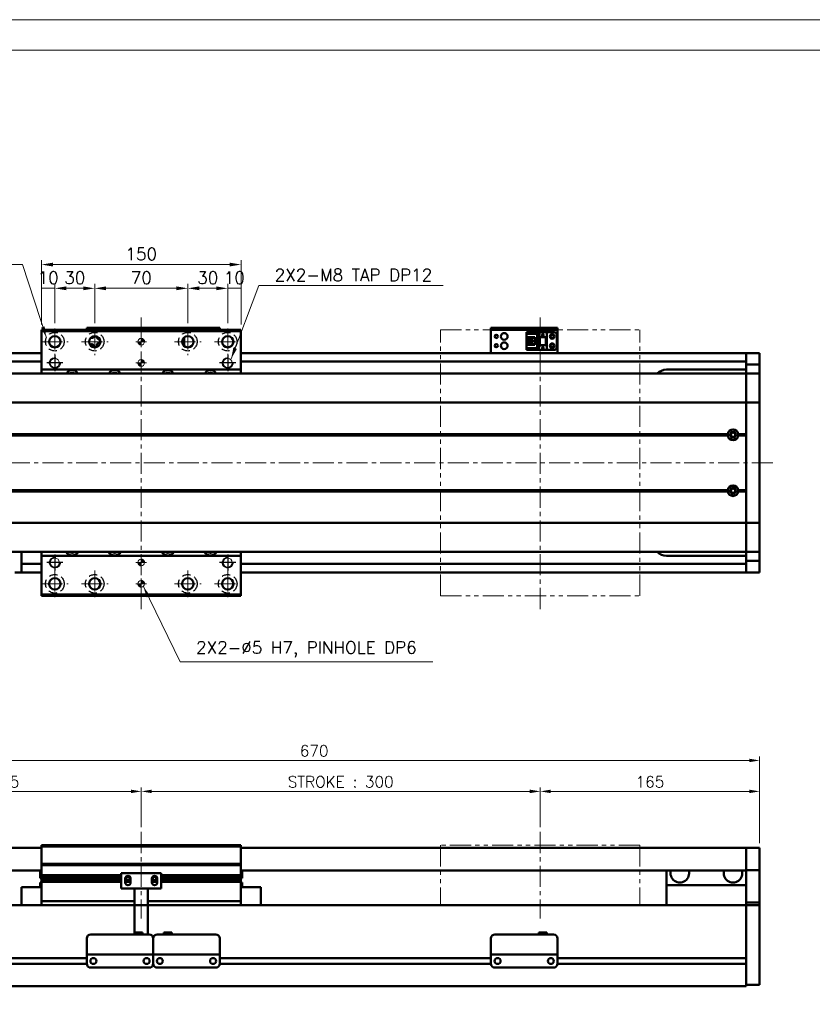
# Model space of a CAD drawing. Header units: millimetres. Extents: x 46891 to 50463, y 6223 to 9884.
# Tile 3 of 4: x 48905 to 49502, y 9144 to 9884. Entities that reach past the tile are written whole.
import ezdxf

# ---------------------------------------------------------------- set-up
doc = ezdxf.new("R2010")
doc.units = ezdxf.units.MM
doc.header["$LTSCALE"] = 0.5
for name, pattern in [('CENTER', [50.8, 31.75, -6.35, 6.35, -6.35]), ('HIDDENX2', [19.05, 12.7, -6.35]), ('PHANTOM', [63.5, 31.75, -6.35, 6.35, -6.35, 6.35, -6.35])]:
    doc.linetypes.add(name, pattern=pattern)
doc.layers.get('0').update_dxf_attribs({"lineweight": 20})
doc.layers.add('1', color=1, linetype='CENTER', lineweight=13)
doc.layers.add('외형선(ISO)', color=7, linetype='Continuous', lineweight=50)
for name, color, linetype in [('2', 2, 'HIDDENX2'), ('C', 1, 'CENTER'), ('DIM', 4, 'Continuous')]:
    doc.layers.add(name, color=color, linetype=linetype)
doc.styles.add('DSR TEXT', font='romans.shx', dxfattribs={"bigfont": 'whgtxt.shx'})
doc.styles.get("Standard").update_dxf_attribs({"font": 'romans.shx', "bigfont": 'whgtxt.shx'})
doc.dimstyles.new('DSR', dxfattribs={"dimscale": 2, "dimtxt": 3, "dimasz": 3, "dimexe": 0.5, "dimexo": 0.5, "dimgap": 0.5, "dimtad": 1, "dimdsep": 46, "dimtxsty": 'Standard', "dimcen": 2.5, "dimclrd": 4, "dimclre": 4, "dimclrt": 2, "dimadec": 0, "dimazin": 2, "dimtfac": 1, "dimtmove": 0, "dimatfit": 3, "dimfxl": 0, "dimlwd": -1, "dimlwe": -1, "dimarcsym": 0})

# ---------------------------------------------------------------- blocks, each defined once
blk = doc.blocks.new('A$C1C1952E1')
at = {"color": 1}
blk.add_lwpolyline([(0, 0), (420, 0), (420, 297), (0, 297)], close=True, dxfattribs=at)
at = {"color": 3}
blk.add_lwpolyline([(5, 5), (415, 5), (415, 292), (5, 292)], close=True, dxfattribs=at)
blk = doc.blocks.new('A$C33E56CC6')
h = blk.add_hatch()
h.set_pattern_fill('ANSI31', color=256, style=0)
h.set_pattern_definition([(45, (-7065.45672, -6508.5399), (-0.0883883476, 0.0883883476), [])])
h.paths.add_polyline_path([(4, 6.5, 0.414214), (1.5, 4), (4, 4)])
h.paths.add_polyline_path([(6.5, 4), (4, 4), (4, 1.5, 0.414214)])
blk.add_circle((4, 4), 2.5)
at = {"layer": '1'}
for p, q in [((4, 0), (4, 8)), ((0, 4), (8, 4))]:
    blk.add_line(p, q, dxfattribs=at)
blk = doc.blocks.new('tap8')
blk.add_circle((0, 0), 3.4)
at = {"layer": 'C', "color": 1, "linetype": 'CENTER'}
for p, q in [((-6.05, 0), (6.05, 0)), ((0, -6.05), (0, 6.05))]:
    blk.add_line(p, q, dxfattribs=at)
at = {"layer": 'DIM', "color": 3}
blk.add_arc((0, 0), 4, 263.84551, 189.43144, dxfattribs=at)
blk = doc.blocks.new('*D115')
at = {"color": 1, "linetype": 'ByBlock'}
for p, q in [((48921.92, 9655.09), (48921.92, 9685.56)), ((48931.92, 9682.26), (48921.92, 9682.26)), ((48931.92, 9656.09), (48931.92, 9685.56))]:
    blk.add_line(p, q, dxfattribs=at)
at = {"layer": 'Defpoints', "color": 0}
for p in [(48921.92, 9682.26), (48931.92, 9652.13), (48921.92, 9651.13)]:
    blk.add_point(p, dxfattribs=at)
at = {"color": 3, "insert": (48926.92, 9690.18), "char_height": 9.24, "attachment_point": 5, "style": 'DSR TEXT'}
blk.add_mtext('10', dxfattribs=at)
blk = doc.blocks.new('*D116')
at = {"color": 1, "linetype": 'ByBlock'}
for p, q in [((48931.92, 9656.09), (48931.92, 9685.56)), ((48940.5, 9682.26), (48953.34, 9682.26)), ((48961.92, 9656.09), (48961.92, 9685.56))]:
    blk.add_line(p, q, dxfattribs=at)
at = {"color": 1}
for points in [[(48940.5, 9683.69), (48940.5, 9680.83), (48931.92, 9682.26)], [(48953.34, 9683.69), (48953.34, 9680.83), (48961.92, 9682.26)]]:
    blk.add_solid(points, dxfattribs=at)
at = {"layer": 'Defpoints', "color": 0}
for p in [(48961.92, 9682.26), (48931.92, 9652.13), (48961.92, 9652.13)]:
    blk.add_point(p, dxfattribs=at)
at = {"color": 3, "insert": (48946.92, 9690.18), "char_height": 9.24, "attachment_point": 5, "style": 'DSR TEXT'}
blk.add_mtext('30', dxfattribs=at)
blk = doc.blocks.new('*D117')
at = {"color": 1, "linetype": 'ByBlock'}
for p, q in [((48961.92, 9656.09), (48961.92, 9685.56)), ((48970.5, 9682.26), (49023.34, 9682.26)), ((49031.92, 9656.09), (49031.92, 9685.56))]:
    blk.add_line(p, q, dxfattribs=at)
at = {"color": 1}
for points in [[(48970.5, 9683.69), (48970.5, 9680.83), (48961.92, 9682.26)], [(49023.34, 9683.69), (49023.34, 9680.83), (49031.92, 9682.26)]]:
    blk.add_solid(points, dxfattribs=at)
at = {"layer": 'Defpoints', "color": 0}
for p in [(49031.92, 9682.26), (48961.92, 9652.13), (49031.92, 9652.13)]:
    blk.add_point(p, dxfattribs=at)
at = {"color": 3, "insert": (48996.92, 9690.18), "char_height": 9.24, "attachment_point": 5, "style": 'DSR TEXT'}
blk.add_mtext('70', dxfattribs=at)
blk = doc.blocks.new('*D118')
at = {"color": 1, "linetype": 'ByBlock'}
for p, q in [((49031.92, 9656.09), (49031.92, 9685.56)), ((49040.5, 9682.26), (49053.34, 9682.26)), ((49061.92, 9656.09), (49061.92, 9685.56))]:
    blk.add_line(p, q, dxfattribs=at)
at = {"color": 1}
for points in [[(49040.5, 9683.69), (49040.5, 9680.83), (49031.92, 9682.26)], [(49053.34, 9683.69), (49053.34, 9680.83), (49061.92, 9682.26)]]:
    blk.add_solid(points, dxfattribs=at)
at = {"layer": 'Defpoints', "color": 0}
for p in [(49061.92, 9682.26), (49031.92, 9652.13), (49061.92, 9652.13)]:
    blk.add_point(p, dxfattribs=at)
at = {"color": 3, "insert": (49046.92, 9690.18), "char_height": 9.24, "attachment_point": 5, "style": 'DSR TEXT'}
blk.add_mtext('30', dxfattribs=at)
blk = doc.blocks.new('*D119')
at = {"color": 1, "linetype": 'ByBlock'}
for p, q in [((49061.92, 9656.09), (49061.92, 9685.56)), ((49061.92, 9682.26), (49071.92, 9682.26)), ((49071.92, 9655.09), (49071.92, 9685.56))]:
    blk.add_line(p, q, dxfattribs=at)
at = {"layer": 'Defpoints', "color": 0}
for p in [(49071.92, 9682.26), (49061.92, 9652.13), (49071.92, 9651.13)]:
    blk.add_point(p, dxfattribs=at)
at = {"color": 3, "insert": (49066.92, 9690.18), "char_height": 9.24, "attachment_point": 5, "style": 'DSR TEXT'}
blk.add_mtext('10', dxfattribs=at)
blk = doc.blocks.new('*D120')
at = {"color": 1, "linetype": 'ByBlock'}
for p, q in [((48921.92, 9655.09), (48921.92, 9703.42)), ((49063.34, 9700.12), (48930.5, 9700.12)), ((49071.92, 9655.09), (49071.92, 9703.42))]:
    blk.add_line(p, q, dxfattribs=at)
at = {"color": 1}
for points in [[(48930.5, 9701.55), (48930.5, 9698.69), (48921.92, 9700.12)], [(49063.34, 9701.55), (49063.34, 9698.69), (49071.92, 9700.12)]]:
    blk.add_solid(points, dxfattribs=at)
at = {"layer": 'Defpoints', "color": 0}
for p in [(48921.92, 9700.12), (48921.92, 9651.13), (49071.92, 9651.13)]:
    blk.add_point(p, dxfattribs=at)
at = {"color": 3, "insert": (48996.92, 9708.04), "char_height": 9.24, "attachment_point": 5, "style": 'DSR TEXT'}
blk.add_mtext('150', dxfattribs=at)
blk = doc.blocks.new('*D121')
at = {"color": 1, "linetype": 'ByBlock'}
for p, q in [((48791.92, 9265.17), (48791.92, 9307.08)), ((48996.92, 9277.17), (48996.92, 9307.08)), ((48799.72, 9304.08), (48989.12, 9304.08))]:
    blk.add_line(p, q, dxfattribs=at)
at = {"color": 1}
for points in [[(48799.72, 9305.38), (48799.72, 9302.78), (48791.92, 9304.08)], [(48989.12, 9305.38), (48989.12, 9302.78), (48996.92, 9304.08)]]:
    blk.add_solid(points, dxfattribs=at)
at = {"layer": 'Defpoints', "color": 0}
for p in [(48996.92, 9304.08), (48996.92, 9273.57), (48791.92, 9261.57)]:
    blk.add_point(p, dxfattribs=at)
at = {"color": 3, "insert": (48894.42, 9311.28), "char_height": 8.4, "attachment_point": 5, "style": 'DSR TEXT'}
blk.add_mtext('205', dxfattribs=at)
blk = doc.blocks.new('*D122')
at = {"color": 1, "linetype": 'ByBlock'}
for p, q in [((48996.92, 9277.17), (48996.92, 9307.08)), ((49296.92, 9277.17), (49296.92, 9307.08)), ((49004.72, 9304.08), (49289.12, 9304.08))]:
    blk.add_line(p, q, dxfattribs=at)
at = {"color": 1}
for points in [[(49004.72, 9305.38), (49004.72, 9302.78), (48996.92, 9304.08)], [(49289.12, 9305.38), (49289.12, 9302.78), (49296.92, 9304.08)]]:
    blk.add_solid(points, dxfattribs=at)
at = {"layer": 'Defpoints', "color": 0}
for p in [(49296.92, 9304.08), (48996.92, 9273.57), (49296.92, 9273.57)]:
    blk.add_point(p, dxfattribs=at)
at = {"color": 3, "insert": (49146.92, 9311.28), "char_height": 8.4, "attachment_point": 5, "style": 'DSR TEXT'}
blk.add_mtext('STROKE : 300', dxfattribs=at)
blk = doc.blocks.new('*D123')
at = {"color": 1, "linetype": 'ByBlock'}
for p, q in [((49296.92, 9277.17), (49296.92, 9307.08)), ((49461.92, 9265.17), (49461.92, 9307.08)), ((49304.72, 9304.08), (49454.12, 9304.08))]:
    blk.add_line(p, q, dxfattribs=at)
at = {"color": 1}
for points in [[(49304.72, 9305.38), (49304.72, 9302.78), (49296.92, 9304.08)], [(49454.12, 9305.38), (49454.12, 9302.78), (49461.92, 9304.08)]]:
    blk.add_solid(points, dxfattribs=at)
at = {"layer": 'Defpoints', "color": 0}
for p in [(49461.92, 9304.08), (49296.92, 9273.57), (49461.92, 9261.57)]:
    blk.add_point(p, dxfattribs=at)
at = {"color": 3, "insert": (49379.42, 9311.28), "char_height": 8.4, "attachment_point": 5, "style": 'DSR TEXT'}
blk.add_mtext('165', dxfattribs=at)
blk = doc.blocks.new('*D124')
at = {"color": 1, "linetype": 'ByBlock'}
for p, q in [((48791.92, 9265.17), (48791.92, 9330.33)), ((49454.12, 9327.33), (48799.72, 9327.33)), ((49461.92, 9265.17), (49461.92, 9330.33))]:
    blk.add_line(p, q, dxfattribs=at)
at = {"color": 1}
for points in [[(48799.72, 9328.63), (48799.72, 9326.03), (48791.92, 9327.33)], [(49454.12, 9328.63), (49454.12, 9326.03), (49461.92, 9327.33)]]:
    blk.add_solid(points, dxfattribs=at)
at = {"layer": 'Defpoints', "color": 0}
for p in [(48791.92, 9327.33), (48791.92, 9261.57), (49461.92, 9261.57)]:
    blk.add_point(p, dxfattribs=at)
at = {"color": 3, "insert": (49126.92, 9334.53), "char_height": 8.4, "attachment_point": 5, "style": 'DSR TEXT'}
blk.add_mtext('670', dxfattribs=at)

msp = doc.modelspace()

# ---------------------------------------------------------------- linework, layer by layer
at = {"color": 6, "linetype": 'PHANTOM'}
for p, q in [((49221.91565, 9651.1325), (49371.91565, 9651.1325)), ((49221.91565, 9451.1325), (49221.91565, 9651.1325)), ((49371.91565, 9451.1325), (49371.91565, 9651.1325)), ((49221.91565, 9451.1325), (49371.91565, 9451.1325)), ((49371.91565, 9263.5696), (49221.91565, 9263.5696)), ((49221.91565, 9263.5696), (49221.91565, 9218.5696)), ((49371.91565, 9263.5696), (49371.91565, 9218.5696))]:
    msp.add_line(p, q, dxfattribs=at)
at = {"layer": '1'}
for p, q in [((48996.91565, 9441.1325), (48996.91565, 9661.1325)), ((49296.91565, 9441.1325), (49296.91565, 9661.1325)), ((48931.91565, 9652.1325), (48931.91565, 9632.1325)), ((48961.91565, 9652.1325), (48961.91565, 9632.1325)), ((49031.91565, 9652.1325), (49031.91565, 9632.1325)), ((49061.91565, 9652.1325), (49061.91565, 9632.1325)), ((48921.91565, 9642.1325), (48941.91565, 9642.1325)), ((48951.91565, 9642.1325), (48971.91565, 9642.1325)), ((49021.91565, 9642.1325), (49041.91565, 9642.1325)), ((49051.91565, 9642.1325), (49071.91565, 9642.1325)), ((49471.91565, 9551.1325), (48781.91565, 9551.1325)), ((48931.91565, 9470.1325), (48931.91565, 9450.1325)), ((48961.91565, 9470.1325), (48961.91565, 9450.1325)), ((49031.91565, 9470.1325), (49031.91565, 9450.1325)), ((49061.91565, 9470.1325), (49061.91565, 9450.1325)), ((48921.91565, 9460.1325), (48941.91565, 9460.1325)), ((48951.91565, 9460.1325), (48971.91565, 9460.1325)), ((49021.91565, 9460.1325), (49041.91565, 9460.1325)), ((49051.91565, 9460.1325), (49071.91565, 9460.1325)), ((48996.91565, 9273.5696), (48996.91565, 9208.5696)), ((49296.91565, 9273.5696), (49296.91565, 9208.5696))]:
    msp.add_line(p, q, dxfattribs=at)
at = {"layer": '2'}
for centre in [(48931.91565, 9642.1325), (48961.91565, 9642.1325), (49031.91565, 9642.1325), (49061.91565, 9642.1325), (48931.91565, 9460.1325), (48961.91565, 9460.1325), (49031.91565, 9460.1325), (49061.91565, 9460.1325)]:
    msp.add_circle(centre, 7, dxfattribs=at)
at = {"layer": '외형선(ISO)'}
for p, q in [((48955.91565, 9652.63247), (48955.91565, 9652.63245)), ((48955.91565, 9652.63247), (49005.91565, 9652.63247)), ((48955.91565, 9651.1325), (48955.91565, 9652.63245)), ((48958.91565, 9652.63245), (49002.91565, 9652.63245)), ((49005.91565, 9652.63247), (49005.91565, 9652.63245)), ((49005.91565, 9652.63247), (49055.91565, 9652.63247)), ((49005.91565, 9651.1325), (49005.91565, 9652.63245)), ((49005.91565, 9652.63245), (49005.91565, 9651.1325)), ((49008.91565, 9652.63245), (49052.91565, 9652.63245)), ((49055.91565, 9652.63245), (49055.91565, 9651.1325)), ((49259.91565, 9652.63247), (49259.91565, 9652.63245)), ((49259.91565, 9652.63247), (49309.91565, 9652.63247)), ((49259.91565, 9651.03245), (49259.91565, 9652.63245)), ((49262.91565, 9652.63245), (49306.91565, 9652.63245)), ((49309.91565, 9652.63245), (49309.91565, 9651.03245)), ((48921.91565, 9651.1325), (48921.91565, 9650.1325)), ((48921.91565, 9651.1325), (49071.91565, 9651.1325)), ((48921.91565, 9650.1325), (48921.91565, 9621.1325)), ((49071.91565, 9650.1325), (48921.91565, 9650.1325)), ((49029.11565, 9645.32976), (49029.11565, 9639.83248)), ((49071.91565, 9650.1325), (49071.91565, 9651.1325)), ((49071.91565, 9621.1325), (49071.91565, 9650.1325)), ((49259.91565, 9651.03245), (49259.91565, 9650.53247)), ((49259.91565, 9650.53247), (49259.91565, 9635.63247)), ((49262.91565, 9651.03245), (49306.91565, 9651.03245)), ((49286.71565, 9649.33249), (49301.91565, 9649.33249)), ((49286.71565, 9649.33248), (49286.71565, 9648.53248)), ((49286.71565, 9649.33248), (49295.91565, 9649.33248)), ((49286.71565, 9648.53248), (49295.01565, 9648.53248)), ((49286.71565, 9648.53248), (49286.71565, 9648.03248)), ((49286.71565, 9645.43248), (49286.71565, 9648.03248)), ((49286.71565, 9648.03248), (49294.51565, 9648.03248)), ((49286.71565, 9639.83248), (49286.71565, 9645.43248)), ((49286.71565, 9645.43248), (49292.91565, 9645.43248)), ((49288.01565, 9645.43248), (49288.01565, 9639.83248)), ((49288.51565, 9645.43248), (49288.51565, 9645.08248)), ((49288.51565, 9640.18248), (49288.51565, 9645.08248)), ((49288.51565, 9645.08248), (49292.91565, 9645.08248)), ((49292.91565, 9645.43248), (49292.91565, 9639.83248)), ((49295.01565, 9648.53248), (49294.51565, 9648.03248)), ((49294.51565, 9648.03248), (49294.51565, 9637.23248)), ((49295.01565, 9648.53248), (49295.01565, 9636.73248)), ((49295.91565, 9645.63246), (49295.91565, 9649.33246)), ((49295.91565, 9649.33246), (49301.91565, 9649.33246)), ((49295.91565, 9645.63246), (49295.91565, 9639.63248)), ((49295.91565, 9645.63246), (49301.91565, 9645.63246)), ((49296.41565, 9645.63246), (49296.41565, 9639.63248)), ((49296.71565, 9639.63248), (49296.71565, 9645.63246)), ((49298.31565, 9647.03246), (49298.91565, 9648.23246)), ((49298.51565, 9647.03246), (49298.31565, 9647.03246)), ((49298.51565, 9646.63246), (49298.51565, 9647.03246)), ((49299.31565, 9646.63246), (49298.51565, 9646.63246)), ((49298.91565, 9648.23246), (49299.51565, 9647.03246)), ((49299.31565, 9647.03246), (49299.31565, 9646.63246)), ((49299.51565, 9647.03246), (49299.31565, 9647.03246)), ((49301.11565, 9645.63246), (49301.11565, 9639.63248)), ((49301.41565, 9639.63248), (49301.41565, 9645.63246)), ((49307.41565, 9649.33249), (49301.91565, 9649.33249)), ((49301.91565, 9649.33246), (49301.91565, 9649.33249)), ((49301.91565, 9645.63246), (49301.91565, 9649.33246)), ((49301.91565, 9645.63246), (49301.91565, 9639.63248)), ((49309.41565, 9637.93249), (49309.41565, 9647.33249)), ((49309.91565, 9650.53247), (49309.91565, 9651.03245)), ((49309.91565, 9635.63247), (49309.91565, 9650.53247)), ((49027.81565, 9641.01334), (49027.81565, 9643.25165)), ((49029.11565, 9639.83248), (49028.3418, 9639.83248)), ((49029.11565, 9639.83248), (49029.11565, 9638.93523)), ((49286.71565, 9637.23248), (49286.71565, 9639.83248)), ((49292.91565, 9639.83248), (49286.71565, 9639.83248)), ((49288.51565, 9640.18248), (49288.51565, 9639.83248)), ((49292.91565, 9640.18248), (49288.51565, 9640.18248)), ((49289.47565, 9641.83248), (49289.47565, 9643.43248)), ((49289.47565, 9643.43248), (49291.31565, 9643.43248)), ((49291.31565, 9641.83248), (49289.47565, 9641.83248)), ((49291.31565, 9643.43248), (49291.31565, 9641.83248)), ((49296.41565, 9639.63248), (49295.91565, 9639.63248)), ((49295.91565, 9635.93246), (49295.91565, 9639.63246)), ((49295.91565, 9639.63246), (49301.91565, 9639.63246)), ((49296.41565, 9639.63248), (49296.71565, 9639.63248)), ((49296.71565, 9639.63248), (49301.11565, 9639.63248)), ((49298.31565, 9637.43246), (49298.91565, 9638.63246)), ((49298.51565, 9637.43246), (49298.31565, 9637.43246)), ((49298.51565, 9637.03246), (49298.51565, 9637.43246)), ((49298.91565, 9638.63246), (49299.51565, 9637.43246)), ((49299.31565, 9637.43246), (49299.31565, 9637.03246)), ((49299.51565, 9637.43246), (49299.31565, 9637.43246)), ((49301.11565, 9639.63248), (49301.41565, 9639.63248)), ((49301.91565, 9639.63248), (49301.41565, 9639.63248)), ((49301.91565, 9635.93246), (49301.91565, 9639.63246)), ((48801.91565, 9633.6325), (48921.91565, 9633.6325)), ((49071.91565, 9633.6325), (49451.91565, 9633.6325)), ((49259.91565, 9633.6325), (49259.91565, 9635.63247)), ((49286.71565, 9637.23248), (49286.71565, 9636.73248)), ((49294.51565, 9637.23248), (49286.71565, 9637.23248)), ((49286.71565, 9636.73248), (49286.71565, 9635.93248)), ((49295.01565, 9636.73248), (49286.71565, 9636.73248)), ((49286.71565, 9635.93248), (49295.91565, 9635.93248)), ((49295.01565, 9636.73248), (49294.51565, 9637.23248)), ((49295.91565, 9635.93246), (49301.91565, 9635.93246)), ((49299.31565, 9637.03246), (49298.51565, 9637.03246)), ((49307.41565, 9635.93249), (49301.91565, 9635.93249)), ((49309.91565, 9635.63247), (49309.91565, 9633.6325)), ((49451.91565, 9633.6325), (49451.91565, 9630.6325)), ((49451.91565, 9630.6325), (49451.91565, 9633.6325)), ((49451.91565, 9633.6325), (49461.91565, 9633.6325)), ((49451.91565, 9628.1325), (49451.91565, 9630.6325)), ((49451.91565, 9630.6325), (49451.91565, 9627.69289)), ((49461.91565, 9633.6325), (49461.91565, 9630.6325)), ((49461.91565, 9627.69289), (49461.91565, 9630.6325)), ((48801.91565, 9627.1325), (48921.91565, 9627.1325)), ((49071.91565, 9627.1325), (49451.91565, 9627.1325)), ((49451.91565, 9627.69289), (49451.91565, 9624.89286)), ((49451.91565, 9624.89286), (49451.91565, 9618.19915)), ((49451.91565, 9624.89286), (49461.91565, 9624.89286)), ((49461.91565, 9624.89286), (49461.91565, 9627.69289)), ((49461.91565, 9618.19915), (49461.91565, 9624.89286)), ((49451.91565, 9618.1325), (48801.91565, 9618.1325)), ((48921.91565, 9621.1325), (48921.91565, 9618.1325)), ((49071.91565, 9621.1325), (48921.91565, 9621.1325)), ((49071.91565, 9618.1325), (49071.91565, 9621.1325)), ((49451.91565, 9621.1325), (49391.91565, 9621.1325)), ((49451.91565, 9618.19915), (49451.91565, 9618.1325)), ((49451.91565, 9618.19915), (49461.91565, 9618.19915)), ((49451.91565, 9615.43614), (49451.91565, 9618.1325)), ((49451.91565, 9618.1325), (49461.91565, 9618.1325)), ((49451.91565, 9618.1325), (49451.91565, 9615.43614)), ((49451.91565, 9596.82802), (49451.91565, 9615.43614)), ((49451.91565, 9615.43614), (49451.91565, 9596.82802)), ((49461.91565, 9618.1325), (49461.91565, 9618.19915)), ((49461.91565, 9618.1325), (49461.91565, 9615.43614)), ((49461.91565, 9615.43614), (49461.91565, 9596.82802)), ((49451.91565, 9596.3599), (48801.91565, 9596.3599)), ((49451.91565, 9596.82802), (49451.91565, 9596.3599)), ((49451.91565, 9596.3599), (49451.91565, 9596.82802)), ((49451.91565, 9594.3599), (49451.91565, 9596.3599)), ((49451.91565, 9596.3599), (49461.91565, 9596.3599)), ((49451.91565, 9596.3599), (49451.91565, 9594.3599)), ((49451.91565, 9594.3599), (49451.91565, 9507.90509)), ((49451.91565, 9572.6325), (49451.91565, 9594.3599)), ((49461.91565, 9596.3599), (49461.91565, 9596.82802)), ((49461.91565, 9596.3599), (49461.91565, 9594.3599)), ((49461.91565, 9507.90509), (49461.91565, 9594.3599)), ((49438.41565, 9572.1325), (48815.41565, 9572.1325)), ((49437.94702, 9572.6325), (48815.88428, 9572.6325)), ((49437.94702, 9571.6325), (48815.88428, 9571.6325)), ((49451.91565, 9572.1325), (49445.41565, 9572.1325)), ((49451.91565, 9572.6325), (49445.88428, 9572.6325)), ((49451.91565, 9571.6325), (49445.88428, 9571.6325)), ((49451.91565, 9530.6325), (49451.91565, 9571.6325)), ((49438.41565, 9530.1325), (48815.41565, 9530.1325)), ((49437.94702, 9530.6325), (48815.88428, 9530.6325)), ((49437.94702, 9529.6325), (48815.88428, 9529.6325)), ((49451.91565, 9530.1325), (49445.41565, 9530.1325)), ((49451.91565, 9530.6325), (49445.88428, 9530.6325)), ((49451.91565, 9529.6325), (49445.88428, 9529.6325)), ((49451.91565, 9507.90509), (49451.91565, 9529.6325)), ((49451.91565, 9505.90509), (48801.91565, 9505.90509)), ((49451.91565, 9505.90509), (49451.91565, 9507.90509)), ((49451.91565, 9507.90509), (49451.91565, 9505.90509)), ((49451.91565, 9505.90509), (49451.91565, 9505.43697)), ((49451.91565, 9505.90509), (49461.91565, 9505.90509)), ((49451.91565, 9505.43697), (49451.91565, 9505.90509)), ((49451.91565, 9486.82885), (49451.91565, 9505.43697)), ((49451.91565, 9505.43697), (49451.91565, 9486.82885)), ((49461.91565, 9507.90509), (49461.91565, 9505.90509)), ((49461.91565, 9505.43697), (49461.91565, 9505.90509)), ((49461.91565, 9505.43697), (49461.91565, 9486.82885)), ((49451.91565, 9484.1325), (48801.91565, 9484.1325)), ((48906.91565, 9479.1325), (48906.91565, 9484.1325)), ((48921.91565, 9484.1325), (48921.91565, 9481.1325)), ((49071.91565, 9481.1325), (49071.91565, 9484.1325)), ((49451.91565, 9484.1325), (49451.91565, 9486.82885)), ((49451.91565, 9486.82885), (49451.91565, 9484.1325)), ((49451.91565, 9484.1325), (49451.91565, 9484.06584)), ((49451.91565, 9484.1325), (49461.91565, 9484.1325)), ((49451.91565, 9484.06584), (49451.91565, 9477.37214)), ((49451.91565, 9484.06584), (49461.91565, 9484.06584)), ((49461.91565, 9486.82885), (49461.91565, 9484.1325)), ((49461.91565, 9484.06584), (49461.91565, 9484.1325)), ((49461.91565, 9477.37214), (49461.91565, 9484.06584)), ((48906.91565, 9475.1325), (48906.91565, 9479.1325)), ((48906.91565, 9475.1325), (48906.91565, 9474.1325)), ((48906.91565, 9475.1325), (48921.91565, 9475.1325)), ((48921.91565, 9481.1325), (48921.91565, 9452.1325)), ((48921.91565, 9481.1325), (49071.91565, 9481.1325)), ((49071.91565, 9452.1325), (49071.91565, 9481.1325)), ((49071.91565, 9475.1325), (49451.91565, 9475.1325)), ((49391.91565, 9481.1325), (49451.91565, 9481.1325)), ((49451.91565, 9477.37214), (49451.91565, 9474.5721)), ((49451.91565, 9477.37214), (49461.91565, 9477.37214)), ((49451.91565, 9474.5721), (49451.91565, 9471.6325)), ((49461.91565, 9474.5721), (49461.91565, 9477.37214)), ((49461.91565, 9471.6325), (49461.91565, 9474.5721)), ((48901.91565, 9468.6325), (48906.91565, 9468.6325)), ((48906.91565, 9471.6325), (48906.91565, 9474.1325)), ((48906.91565, 9471.6325), (48906.91565, 9468.6325)), ((48906.91565, 9468.6325), (48921.91565, 9468.6325)), ((49071.91565, 9468.6325), (49451.91565, 9468.6325)), ((49451.91565, 9471.6325), (49451.91565, 9474.1325)), ((49451.91565, 9471.6325), (49451.91565, 9468.6325)), ((49451.91565, 9468.6325), (49451.91565, 9471.6325)), ((49451.91565, 9468.6325), (49461.91565, 9468.6325)), ((49461.91565, 9471.6325), (49461.91565, 9468.6325)), ((48921.91565, 9452.1325), (48921.91565, 9451.1325)), ((48921.91565, 9452.1325), (49071.91565, 9452.1325)), ((48921.91565, 9451.1325), (49071.91565, 9451.1325)), ((49071.91565, 9451.1325), (49071.91565, 9452.1325)), ((48921.91565, 9261.5696), (48801.91565, 9261.5696)), ((48921.91565, 9262.5696), (48921.91565, 9263.5696)), ((49071.91565, 9263.5696), (48921.91565, 9263.5696)), ((48921.91565, 9249.5696), (48921.91565, 9262.5696)), ((48921.91565, 9262.5696), (49071.91565, 9262.5696)), ((49071.91565, 9263.5696), (49071.91565, 9262.5696)), ((49071.91565, 9262.5696), (49071.91565, 9249.5696)), ((49451.91565, 9261.5696), (49071.91565, 9261.5696)), ((49451.91565, 9261.5696), (49451.91565, 9259.5696)), ((49451.91565, 9261.5696), (49461.91565, 9261.5696)), ((49451.91565, 9259.5696), (49451.91565, 9261.5696)), ((49461.91565, 9259.5696), (49461.91565, 9261.5696)), ((49451.91565, 9258.05688), (49451.91565, 9259.5696)), ((49451.91565, 9259.5696), (49451.91565, 9258.05688)), ((49451.91565, 9257.5579), (49451.91565, 9258.05688)), ((49451.91565, 9258.05688), (49451.91565, 9257.5579)), ((49451.91565, 9257.5579), (49451.91565, 9256.01731)), ((49451.91565, 9256.01731), (49451.91565, 9257.5579)), ((49451.91565, 9256.01731), (49451.91565, 9253.03272)), ((49451.91565, 9253.03272), (49451.91565, 9256.01731)), ((49451.91565, 9245.25527), (49451.91565, 9253.03272)), ((49451.91565, 9253.03272), (49451.91565, 9245.25527)), ((49461.91565, 9259.5696), (49461.91565, 9258.05688)), ((49461.91565, 9258.05688), (49461.91565, 9257.5579)), ((49461.91565, 9256.01731), (49461.91565, 9257.5579)), ((49461.91565, 9253.03272), (49461.91565, 9256.01731)), ((49461.91565, 9253.03272), (49461.91565, 9245.25527)), ((48921.91565, 9248.5696), (48921.91565, 9249.5696)), ((48921.91565, 9249.5696), (49071.91565, 9249.5696)), ((48921.91565, 9247.5696), (48921.91565, 9248.5696)), ((48921.91565, 9248.5696), (49071.91565, 9248.5696)), ((48921.91565, 9241.0696), (48921.91565, 9247.5696)), ((49071.91565, 9249.5696), (49071.91565, 9248.5696)), ((49071.91565, 9248.5696), (49071.91565, 9247.5696)), ((49071.91565, 9247.5696), (49071.91565, 9241.0696)), ((49451.91565, 9244.89629), (49451.91565, 9245.25527)), ((49461.91565, 9245.25527), (49461.91565, 9244.89629)), ((48921.91565, 9244.5696), (48801.91565, 9244.5696)), ((48920.91565, 9238.9696), (48920.91565, 9244.5696)), ((48920.91565, 9238.9696), (48921.91565, 9238.9696)), ((48921.91565, 9240.5696), (48921.91565, 9241.0696)), ((48921.91565, 9241.0696), (48981.91565, 9241.0696)), ((48921.91565, 9240.0696), (48921.91565, 9240.5696)), ((48921.91565, 9240.5696), (48981.91565, 9240.5696)), ((48921.91565, 9239.0696), (48921.91565, 9240.0696)), ((48921.91565, 9240.0696), (48981.91565, 9240.0696)), ((48921.91565, 9238.5696), (48921.91565, 9239.0696)), ((48921.91565, 9239.0696), (48981.91565, 9239.0696)), ((48921.91565, 9238.0696), (48921.91565, 9238.5696)), ((48921.91565, 9238.5696), (48981.91565, 9238.5696)), ((48921.91565, 9237.0696), (48921.91565, 9238.0696)), ((48921.91565, 9238.0696), (48981.91565, 9238.0696)), ((49011.91565, 9242.5696), (48981.91565, 9242.5696)), ((48981.91565, 9231.1696), (48981.91565, 9242.5696)), ((48984.91565, 9235.5696), (48984.91565, 9238.5696)), ((48984.91565, 9238.5696), (48985.68615, 9238.5696)), ((48984.91565, 9238.0696), (48985.79241, 9238.0696)), ((48984.97916, 9239.0696), (48985.79241, 9239.0696)), ((48985.59277, 9240.0696), (48988.23853, 9240.0696)), ((48988.03889, 9239.0696), (48988.85214, 9239.0696)), ((48988.03889, 9238.0696), (48988.91565, 9238.0696)), ((48988.14515, 9238.5696), (48988.91565, 9238.5696)), ((48988.91565, 9238.5696), (48988.91565, 9235.5696)), ((49004.91565, 9235.5696), (49004.91565, 9238.5696)), ((49004.91565, 9238.5696), (49005.68615, 9238.5696)), ((49004.91565, 9238.0696), (49005.79241, 9238.0696)), ((49004.97916, 9239.0696), (49005.79241, 9239.0696)), ((49005.59277, 9240.0696), (49008.23853, 9240.0696)), ((49008.03889, 9239.0696), (49008.85214, 9239.0696)), ((49008.03889, 9238.0696), (49008.91565, 9238.0696)), ((49008.14515, 9238.5696), (49008.91565, 9238.5696)), ((49008.91565, 9238.5696), (49008.91565, 9235.5696)), ((49011.91565, 9242.5696), (49011.91565, 9231.1696)), ((49011.91565, 9241.0696), (49071.91565, 9241.0696)), ((49011.91565, 9240.5696), (49071.91565, 9240.5696)), ((49011.91565, 9240.0696), (49071.91565, 9240.0696)), ((49011.91565, 9239.0696), (49071.91565, 9239.0696)), ((49011.91565, 9238.5696), (49071.91565, 9238.5696)), ((49011.91565, 9238.0696), (49071.91565, 9238.0696)), ((49451.91565, 9244.5696), (49071.91565, 9244.5696)), ((49071.91565, 9241.0696), (49071.91565, 9240.5696)), ((49071.91565, 9240.5696), (49071.91565, 9240.0696)), ((49071.91565, 9240.0696), (49071.91565, 9239.0696)), ((49071.91565, 9239.0696), (49071.91565, 9238.5696)), ((49072.91565, 9238.9696), (49071.91565, 9238.9696)), ((49071.91565, 9238.5696), (49071.91565, 9238.0696)), ((49071.91565, 9238.0696), (49071.91565, 9237.0696)), ((49072.91565, 9244.5696), (49072.91565, 9238.9696)), ((49391.91565, 9244.5696), (49391.91565, 9233.5696)), ((49451.91565, 9220.49266), (49451.91565, 9244.89629)), ((49451.91565, 9244.89629), (49461.91565, 9244.89629)), ((49461.91565, 9244.89629), (49461.91565, 9220.49266)), ((48906.91565, 9232.0696), (48906.91565, 9218.5696)), ((48921.91565, 9232.0696), (48906.91565, 9232.0696)), ((48920.91565, 9235.5396), (48920.91565, 9232.0696)), ((48921.90626, 9235.5396), (48920.91565, 9235.5396)), ((48921.91565, 9236.5696), (48921.91565, 9237.0696)), ((48921.91565, 9237.0696), (48981.91565, 9237.0696)), ((48921.91565, 9236.0696), (48921.91565, 9236.5696)), ((48921.91565, 9236.5696), (48981.91565, 9236.5696)), ((48921.91565, 9222.5696), (48921.91565, 9236.0696)), ((48921.91565, 9236.0696), (48981.91565, 9236.0696)), ((48991.91565, 9231.1696), (48981.91565, 9231.1696)), ((48984.91565, 9237.0696), (48988.91565, 9237.0696)), ((48984.91565, 9236.5696), (48988.91565, 9236.5696)), ((48984.91565, 9236.0696), (48988.91565, 9236.0696)), ((48991.91565, 9231.6696), (48991.91565, 9231.1696)), ((49001.91565, 9231.1696), (48991.91565, 9231.1696)), ((48991.91565, 9229.0696), (48991.91565, 9231.1696)), ((49001.91565, 9231.1696), (49001.91565, 9231.6696)), ((49011.91565, 9231.1696), (49001.91565, 9231.1696)), ((49001.91565, 9231.1696), (49001.91565, 9229.0696)), ((49004.91565, 9237.0696), (49008.91565, 9237.0696)), ((49004.91565, 9236.5696), (49008.91565, 9236.5696)), ((49004.91565, 9236.0696), (49008.91565, 9236.0696)), ((49011.91565, 9237.0696), (49071.91565, 9237.0696)), ((49011.91565, 9236.5696), (49071.91565, 9236.5696)), ((49011.91565, 9236.0696), (49071.91565, 9236.0696)), ((49071.91565, 9237.0696), (49071.91565, 9236.5696)), ((49071.91565, 9236.5696), (49071.91565, 9236.0696)), ((49071.91565, 9236.0696), (49071.91565, 9222.5696)), ((49071.91565, 9232.0696), (49086.91565, 9232.0696)), ((49072.91565, 9235.5396), (49071.92504, 9235.5396)), ((49072.91565, 9232.0696), (49072.91565, 9235.5396)), ((49086.91565, 9218.5696), (49086.91565, 9232.0696)), ((49391.91565, 9233.5696), (49451.91565, 9233.5696)), ((49391.91565, 9218.5696), (49391.91565, 9233.5696)), ((48991.91565, 9229.0696), (48991.91565, 9198.06979)), ((49001.91565, 9196.56979), (49001.91565, 9229.0696)), ((48801.91565, 9218.5696), (49451.91565, 9218.5696)), ((48921.91565, 9222.5696), (48921.91565, 9221.5696)), ((48921.91565, 9218.5696), (48921.91565, 9221.5696)), ((48921.91565, 9221.5696), (48991.91565, 9221.5696)), ((49001.91565, 9221.5696), (49071.91565, 9221.5696)), ((49071.91565, 9221.5696), (49071.91565, 9222.5696)), ((49071.91565, 9221.5696), (49071.91565, 9218.5696)), ((49451.91565, 9218.5696), (49451.91565, 9220.49266)), ((49451.91565, 9220.49266), (49461.91565, 9220.49266)), ((49451.91565, 9215.5696), (49451.91565, 9218.5696)), ((49451.91565, 9218.5696), (49451.91565, 9215.5696)), ((49451.91565, 9218.5696), (49461.91565, 9218.5696)), ((49451.91565, 9215.5696), (49451.91565, 9179.0196)), ((49451.91565, 9163.81224), (49451.91565, 9215.5696)), ((49461.91565, 9220.49266), (49461.91565, 9218.5696)), ((49461.91565, 9215.5696), (49461.91565, 9218.5696)), ((49461.91565, 9215.5696), (49461.91565, 9163.81224)), ((48955.91565, 9183.56979), (48955.91565, 9193.56979)), ((48958.91565, 9196.56979), (49002.91565, 9196.56979)), ((48991.91565, 9198.06979), (48991.91565, 9196.56979)), ((48991.91565, 9198.06979), (48997.91565, 9198.06979)), ((48997.91565, 9198.06979), (48997.91565, 9196.56979)), ((49005.91565, 9183.56979), (49005.91565, 9193.56979)), ((49005.91565, 9193.56979), (49005.91565, 9183.56979)), ((49008.91565, 9196.56979), (49052.91565, 9196.56979)), ((49019.91565, 9198.06979), (49013.91565, 9198.06979)), ((49013.91565, 9196.56979), (49013.91565, 9198.06979)), ((49019.91565, 9196.56979), (49019.91565, 9198.06979)), ((49055.91565, 9193.56979), (49055.91565, 9183.56979)), ((49259.91565, 9183.56979), (49259.91565, 9193.56979)), ((49262.91565, 9196.56979), (49306.91565, 9196.56979)), ((49295.91565, 9198.06979), (49295.91565, 9196.56979)), ((49295.91565, 9198.06979), (49301.91565, 9198.06979)), ((49301.91565, 9198.06979), (49301.91565, 9196.56979)), ((49309.91565, 9193.56979), (49309.91565, 9183.56979)), ((48801.91565, 9178.8196), (48955.91565, 9178.8196)), ((48955.91565, 9183.56979), (48955.91565, 9181.56979)), ((48955.91565, 9181.56976), (48955.91565, 9181.56979)), ((48955.91565, 9181.56979), (49005.91565, 9181.56979)), ((48955.91565, 9181.06976), (48955.91565, 9181.56976)), ((48955.91565, 9174.56976), (48955.91565, 9181.06976)), ((48960.88884, 9178.8196), (48960.94246, 9178.8196)), ((48968.41565, 9181.56976), (48993.41565, 9181.56976)), ((49000.88884, 9178.8196), (49000.94246, 9178.8196)), ((49005.91565, 9183.56979), (49005.91565, 9181.56979)), ((49005.91565, 9181.56979), (49005.91565, 9183.56979)), ((49005.91565, 9181.56976), (49005.91565, 9181.56979)), ((49005.91565, 9181.56979), (49055.91565, 9181.56979)), ((49005.91565, 9181.56979), (49005.91565, 9181.56976)), ((49005.91565, 9181.06976), (49005.91565, 9181.56976)), ((49005.91565, 9181.56976), (49008.68615, 9181.56976)), ((49005.91565, 9181.56976), (49005.91565, 9181.06976)), ((49005.91565, 9174.56976), (49005.91565, 9181.06976)), ((49005.91565, 9181.06976), (49005.91565, 9174.56976)), ((49010.88884, 9178.8196), (49010.94246, 9178.8196)), ((49011.14515, 9181.56976), (49013.41565, 9181.56976)), ((49018.41565, 9181.56976), (49043.41565, 9181.56976)), ((49048.41565, 9181.56976), (49050.68615, 9181.56976)), ((49050.88884, 9178.8196), (49050.94246, 9178.8196)), ((49053.14515, 9181.56976), (49055.91565, 9181.56976)), ((49055.91565, 9181.56979), (49055.91565, 9183.56979)), ((49055.91565, 9181.56979), (49055.91565, 9181.56976)), ((49055.91565, 9181.56976), (49055.91565, 9181.06976)), ((49055.91565, 9181.06976), (49055.91565, 9174.56976)), ((49055.91565, 9178.8196), (49259.91565, 9178.8196)), ((49055.91565, 9178.8196), (49259.91565, 9178.8196)), ((49259.91565, 9183.56979), (49259.91565, 9181.56979)), ((49259.91565, 9181.56976), (49259.91565, 9181.56979)), ((49259.91565, 9181.56979), (49309.91565, 9181.56979)), ((49259.91565, 9181.06976), (49259.91565, 9181.56976)), ((49259.91565, 9174.56976), (49259.91565, 9181.06976)), ((49264.88884, 9178.8196), (49264.94246, 9178.8196)), ((49304.88884, 9178.8196), (49304.94246, 9178.8196)), ((49309.91565, 9181.56979), (49309.91565, 9183.56979)), ((49309.91565, 9181.56979), (49309.91565, 9181.56976)), ((49309.91565, 9181.56976), (49309.91565, 9181.06976)), ((49309.91565, 9181.06976), (49309.91565, 9174.56976)), ((49309.91565, 9178.8196), (49451.91565, 9178.8196)), ((48801.91565, 9174.3196), (48955.9261, 9174.3196)), ((48958.91565, 9171.56976), (49002.91565, 9171.56976)), ((49005.9052, 9174.3196), (49005.9261, 9174.3196)), ((49008.91565, 9171.56976), (49052.91565, 9171.56976)), ((49055.9052, 9174.3196), (49259.9261, 9174.3196)), ((49055.9052, 9174.3196), (49259.9261, 9174.3196)), ((49262.91565, 9171.56976), (49306.91565, 9171.56976)), ((49309.9052, 9174.3196), (49451.91565, 9174.3196)), ((49451.91565, 9174.1196), (49451.91565, 9163.81224)), ((49451.91565, 9161.69092), (49451.91565, 9163.81224)), ((49451.91565, 9163.81224), (49451.91565, 9161.69092)), ((49461.91565, 9161.69092), (49461.91565, 9163.81224)), ((48801.91565, 9157.5696), (49451.91565, 9157.5696)), ((49451.91565, 9161.69092), (49451.91565, 9157.5696)), ((49451.91565, 9158.5696), (49451.91565, 9161.69092)), ((49451.91565, 9158.5696), (49461.91565, 9158.5696)), ((49461.91565, 9161.69092), (49461.91565, 9158.5696))]:
    msp.add_line(p, q, dxfattribs=at)
for centre, radius in [((48931.91565, 9642.1325), 4.25), ((48961.91565, 9642.1325), 4.25), ((49031.91565, 9642.1325), 4.25), ((49061.91565, 9642.1325), 4.25), ((49263.91565, 9646.13249), 1.2295), ((49269.91565, 9646.13249), 2.5), ((49305.91565, 9646.13249), 1.75), ((49305.91565, 9646.13249), 1.2295), ((49263.91565, 9639.13249), 1.2295), ((49269.91565, 9639.13249), 2.5), ((49305.91565, 9639.13249), 1.75), ((49305.91565, 9639.13249), 1.2295), ((49441.91565, 9572.1325), 2.25), ((49441.91565, 9572.1325), 1.621), ((49441.91565, 9530.1325), 2.25), ((49441.91565, 9530.1325), 1.621), ((48931.91565, 9460.1325), 4.25), ((48961.91565, 9460.1325), 4.25), ((49031.91565, 9460.1325), 4.25), ((49061.91565, 9460.1325), 4.25), ((48960.91565, 9176.56976), 2.25), ((49000.91565, 9176.56976), 2.25), ((49010.91565, 9176.56976), 2.25), ((49050.91565, 9176.56976), 2.25), ((49264.91565, 9176.56976), 2.25), ((49304.91565, 9176.56976), 2.25)]:
    msp.add_circle(centre, radius, dxfattribs=at)
for centre, radius, start, end in [((48959.91565, 9646.13249), 1.2295, 224.8440709, 8.28607564), ((48965.91565, 9646.13249), 2.5, 180.53960904, 269.46033572), ((49307.41565, 9647.33249), 2, 0, 90), ((48959.91565, 9639.13249), 1.2295, 302.70087811, 169.91905481), ((48965.91565, 9639.13249), 2.5, 84.96680796, 201.29332605), ((49307.41565, 9637.93249), 2, 270, 0), ((48944.91565, 9616.1325), 4.75, 24.90106926, 155.09893074), ((48944.91565, 9616.1325), 2.75, 46.65825749, 133.34174251), ((48976.91565, 9616.1325), 4.75, 24.90106926, 155.09893074), ((48976.91565, 9616.1325), 2.75, 46.65825749, 133.34174251), ((49016.91565, 9616.1325), 4.75, 24.90106926, 155.09893074), ((49016.91565, 9616.1325), 2.75, 46.65825749, 133.34174251), ((49048.91565, 9616.1325), 4.75, 24.90106926, 155.09893074), ((49048.91565, 9616.1325), 2.75, 46.65825749, 133.34174251), ((49391.91565, 9611.1325), 10, 90, 135.57299586), ((49441.91565, 9572.1325), 4, 7.18075589, 172.81924411), ((49441.91565, 9572.1325), 4, 187.18075578, 352.81924422), ((49441.91565, 9530.1325), 4, 7.18075578, 172.81924422), ((49441.91565, 9530.1325), 4, 187.18075578, 352.81924422), ((48944.91565, 9486.1325), 4.75, 204.90105547, 335.09894453), ((48944.91565, 9486.1325), 2.75, 226.65822603, 313.34177397), ((48976.91565, 9486.1325), 4.75, 204.90105547, 335.09894453), ((48976.91565, 9486.1325), 2.75, 226.65822603, 313.34177397), ((49016.91565, 9486.1325), 4.75, 204.90105547, 335.09894453), ((49016.91565, 9486.1325), 2.75, 226.65822603, 313.34177397), ((49048.91565, 9486.1325), 4.75, 204.90105547, 335.09894453), ((49048.91565, 9486.1325), 2.75, 226.65822603, 313.34177397), ((49391.91565, 9491.1325), 10, 224.42700385, 270), ((48986.91565, 9238.5696), 2, 0, 180), ((48986.91565, 9238.5696), 1.2295, 156.00421868, 180), ((48986.91565, 9238.5696), 1.2295, 156.00421868, 180), ((48986.91565, 9238.5696), 1.2295, 180, 203.99578132), ((48986.91565, 9238.5696), 1.2295, 180, 203.99578132), ((48986.91565, 9238.5696), 1.2295, 23.99578132, 156.00421868), ((48986.91565, 9238.5696), 1.2295, 23.99578132, 156.00421868), ((48986.91565, 9238.5696), 1.2295, 203.99578132, 336.00421868), ((48986.91565, 9238.5696), 1.2295, 203.99578132, 336.00421868), ((48986.91565, 9238.5696), 1.2295, 0, 23.99578132), ((48986.91565, 9238.5696), 1.2295, 0, 23.99578132), ((48986.91565, 9238.5696), 1.2295, 336.00421868, 0), ((48986.91565, 9238.5696), 1.2295, 336.00421868, 0), ((49006.91565, 9238.5696), 2, 0, 180), ((49006.91565, 9238.5696), 1.2295, 156.00421868, 180), ((49006.91565, 9238.5696), 1.2295, 156.00421868, 180), ((49006.91565, 9238.5696), 1.2295, 180, 203.99578132), ((49006.91565, 9238.5696), 1.2295, 180, 203.99578132), ((49006.91565, 9238.5696), 1.2295, 23.99578132, 156.00421868), ((49006.91565, 9238.5696), 1.2295, 23.99578132, 156.00421868), ((49006.91565, 9238.5696), 1.2295, 203.99578132, 336.00421868), ((49006.91565, 9238.5696), 1.2295, 203.99578132, 336.00421868), ((49006.91565, 9238.5696), 1.2295, 0, 23.99578132), ((49006.91565, 9238.5696), 1.2295, 0, 23.99578132), ((49006.91565, 9238.5696), 1.2295, 336.00421868, 0), ((49006.91565, 9238.5696), 1.2295, 336.00421868, 0), ((49401.91565, 9242.5696), 7, 163.3984504, 16.6015496), ((49441.91565, 9242.5696), 7, 163.3984504, 16.6015496), ((48919.28765, 9237.4696), 3.253, 323.60856961, 323.88831047), ((48986.91565, 9235.5696), 2, 180, 0), ((49006.91565, 9235.5696), 2, 180, 0), ((49074.54365, 9237.4696), 3.253, 216.11168953, 216.39143039), ((48958.91565, 9193.56979), 3, 90, 180), ((49002.91565, 9193.56979), 3, 0, 90), ((49008.91565, 9193.56979), 3, 90, 180), ((49052.91565, 9193.56979), 3, 0, 90), ((49262.91565, 9193.56979), 3, 90, 180), ((49306.91565, 9193.56979), 3, 0, 90), ((48958.91565, 9174.56976), 3, 180, 270), ((49002.91565, 9174.56976), 3, 270, 0), ((49008.91565, 9174.56976), 3, 180, 270), ((49052.91565, 9174.56976), 3, 270, 0), ((49262.91565, 9174.56976), 3, 180, 270), ((49306.91565, 9174.56976), 3, 270, 0)]:
    msp.add_arc(centre, radius, start, end, dxfattribs=at)
at = {"layer": '외형선(ISO)', "extrusion": (0, 0, -1)}
for centre, major_axis, start_param, end_param in [((48958.91565, 9652.63245), (-3, 0), 4.71224625, 6.28289987), ((49002.91565, 9652.63245), (3, 0), 6.283042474, 7.853981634), ((49008.91565, 9652.63245), (-3, 0), 4.712388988, 6.283185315), ((49052.91565, 9652.63245), (3, 0), 0, 1.570796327), ((49262.91565, 9652.63245), (-3, 0), 4.712389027, 6.283185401), ((49306.91565, 9652.63245), (3, 0), 0, 1.570796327), ((49262.91565, 9651.03245), (-3, 0), 4.71238898, 6.283185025), ((49306.91565, 9651.03245), (3, 0), 0.000000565, 1.570796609)]:
    msp.add_ellipse(centre, major_axis=major_axis, ratio=0.00001, start_param=start_param, end_param=end_param, dxfattribs=at)
at = {"layer": '외형선(ISO)'}
for centre, major_axis, start_param, end_param in [((49009.91565, 9181.56978), (-1.2295, 0), 3.146445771, 6.288038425), ((49015.91565, 9181.56978), (-2.5, 0), 3.145419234, 6.287011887), ((49045.91565, 9181.56978), (-2.5, 0), 3.143524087, 6.28511674), ((49051.91565, 9181.56978), (-1.2295, 0), 3.144519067, 6.286111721)]:
    msp.add_ellipse(centre, major_axis=major_axis, ratio=0.00001, start_param=start_param, end_param=end_param, dxfattribs=at)
for points in [[(49437.94702, 9572.6325), (49438.18134, 9572.36681), (49438.41565, 9572.1325)], [(49438.41565, 9572.1325), (49438.18134, 9571.89818), (49437.94702, 9571.6325)], [(49445.41565, 9572.1325), (49445.64996, 9572.36681), (49445.88428, 9572.6325)], [(49445.88428, 9571.6325), (49445.64996, 9571.89818), (49445.41565, 9572.1325)], [(49437.94702, 9530.6325), (49438.18134, 9530.36681), (49438.41565, 9530.1325)], [(49438.41565, 9530.1325), (49438.18134, 9529.89818), (49437.94702, 9529.6325)], [(49445.41565, 9530.1325), (49445.64996, 9530.36681), (49445.88428, 9530.6325)], [(49445.88428, 9529.6325), (49445.64996, 9529.89818), (49445.41565, 9530.1325)]]:
    msp.add_open_spline(points, degree=2, dxfattribs=at)

# ---------------------------------------------------------------- block references
at = {"xscale": 4.563000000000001, "yscale": 4.563000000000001, "zscale": 4.563000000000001}
msp.add_blockref('A$C1C1952E1', (48546.67132, 8528.99552), dxfattribs=at)
at = {"xscale": -1}
for name, p, rotation in [('A$C33E56CC6', (48992.91565, 9646.13249), 180), ('tap8', (48931.91565, 9626.1325), 90), ('A$C33E56CC6', (48992.91565, 9630.13249), 180), ('tap8', (49061.91565, 9626.1325), 90), ('tap8', (48931.91565, 9476.1325), 90), ('tap8', (49061.91565, 9476.1325), 90), ('A$C33E56CC6', (48992.91565, 9480.13249), 180), ('A$C33E56CC6', (48992.91565, 9464.13249), 180)]:
    msp.add_blockref(name, p, dxfattribs=dict(at, rotation=rotation))

# ---------------------------------------------------------------- texts
at = {"color": 3, "char_height": 9.24, "attachment_point": 7, "style": 'DSR TEXT'}
for s, insert in [('2X2-M8 TAP DP12', (49097.27766, 9687.64395)), ('2X2-%%C5 H7, PINHOLE DP6', (49038.1051, 9404.80908))]:
    msp.add_mtext(s, dxfattribs=dict(at, insert=insert))

# ---------------------------------------------------------------- dimensions: what is measured, and where the dimension line sits
for base, p1, p2, override, picture, middle in [((48921.91565, 9700.11976), (49071.91565, 9651.1325), (48921.91565, 9651.1325), {"dimscale": 3.3, "dimtxt": 2.8, "dimasz": 2.600136, "dimexe": 1, "dimexo": 1.2, "dimgap": 1, "dimdec": 4, "dimtxsty": 'DSR TEXT', "dimclrd": 1, "dimclre": 1, "dimclrt": 3, "dimtdec": 4, "dimtix": 1}, '*D120', (48996.91565, 9708.03976)), ((48921.91565, 9682.25954), (48931.91565, 9652.1325), (48921.91565, 9651.1325), {"dimscale": 3.3, "dimtxt": 2.8, "dimasz": 2.600136, "dimexe": 1, "dimexo": 1.2, "dimgap": 1, "dimdec": 4, "dimtxsty": 'DSR TEXT', "dimclrd": 1, "dimclre": 1, "dimclrt": 3, "dimtdec": 4, "dimtix": 1}, '*D115', (48926.91565, 9690.17954)), ((48961.91565, 9682.25954), (48931.91565, 9652.1325), (48961.91565, 9652.1325), {"dimscale": 3.3, "dimtxt": 2.8, "dimasz": 2.600136, "dimexe": 1, "dimexo": 1.2, "dimgap": 1, "dimdec": 4, "dimtxsty": 'DSR TEXT', "dimclrd": 1, "dimclre": 1, "dimclrt": 3, "dimtdec": 4, "dimtix": 1}, '*D116', (48946.91565, 9690.17954)), ((49031.91565, 9682.25954), (48961.91565, 9652.1325), (49031.91565, 9652.1325), {"dimscale": 3.3, "dimtxt": 2.8, "dimasz": 2.600136, "dimexe": 1, "dimexo": 1.2, "dimgap": 1, "dimdec": 4, "dimtxsty": 'DSR TEXT', "dimclrd": 1, "dimclre": 1, "dimclrt": 3, "dimtdec": 4, "dimtix": 1}, '*D117', (48996.91565, 9690.17954)), ((49061.91565, 9682.25954), (49031.91565, 9652.1325), (49061.91565, 9652.1325), {"dimscale": 3.3, "dimtxt": 2.8, "dimasz": 2.600136, "dimexe": 1, "dimexo": 1.2, "dimgap": 1, "dimdec": 4, "dimtxsty": 'DSR TEXT', "dimclrd": 1, "dimclre": 1, "dimclrt": 3, "dimtdec": 4, "dimtix": 1}, '*D118', (49046.91565, 9690.17954)), ((49071.91565, 9682.25954), (49061.91565, 9652.1325), (49071.91565, 9651.1325), {"dimscale": 3.3, "dimtxt": 2.8, "dimasz": 2.600136, "dimexe": 1, "dimexo": 1.2, "dimgap": 1, "dimdec": 4, "dimtxsty": 'DSR TEXT', "dimclrd": 1, "dimclre": 1, "dimclrt": 3, "dimtdec": 4, "dimtix": 1}, '*D119', (49066.91565, 9690.17954)), ((48791.91565, 9327.32939), (49461.91565, 9261.5696), (48791.91565, 9261.5696), {"dimscale": 3, "dimtxt": 2.8, "dimasz": 2.600136, "dimexe": 1, "dimexo": 1.2, "dimgap": 1, "dimdec": 4, "dimtxsty": 'DSR TEXT', "dimclrd": 1, "dimclre": 1, "dimclrt": 3, "dimtdec": 4, "dimtix": 1}, '*D124', (49126.91565, 9334.52939)), ((48996.91565, 9304.07631), (48791.91565, 9261.5696), (48996.91565, 9273.5696), {"dimscale": 3, "dimtxt": 2.8, "dimasz": 2.600136, "dimexe": 1, "dimexo": 1.2, "dimgap": 1, "dimdec": 4, "dimtxsty": 'DSR TEXT', "dimclrd": 1, "dimclre": 1, "dimclrt": 3, "dimtdec": 4, "dimtix": 1}, '*D121', (48894.41565, 9311.27631)), ((49461.91565, 9304.07631), (49296.91565, 9273.5696), (49461.91565, 9261.5696), {"dimscale": 3, "dimtxt": 2.8, "dimasz": 2.600136, "dimexe": 1, "dimexo": 1.2, "dimgap": 1, "dimdec": 4, "dimtxsty": 'DSR TEXT', "dimclrd": 1, "dimclre": 1, "dimclrt": 3, "dimtdec": 4, "dimtix": 1}, '*D123', (49379.41565, 9311.27631))]:
    dim = msp.add_linear_dim(base=base, p1=p1, p2=p2, dimstyle='DSR', override=override)
    dim.commit()
    dim.dimension.update_dxf_attribs({"geometry": picture, "text_midpoint": middle})
dim = msp.add_linear_dim(base=(49296.91565, 9304.07631), p1=(48996.91565, 9273.5696), p2=(49296.91565, 9273.5696), text='STROKE : <>', dimstyle='DSR', override={"dimscale": 3, "dimtxt": 2.8, "dimasz": 2.600136, "dimexe": 1, "dimexo": 1.2, "dimgap": 1, "dimdec": 4, "dimtxsty": 'DSR TEXT', "dimclrd": 1, "dimclre": 1, "dimclrt": 3, "dimtdec": 4, "dimtix": 1})
dim.commit()
dim.dimension.update_dxf_attribs({"geometry": '*D122', "text_midpoint": (49146.91565, 9311.27631)})

# ---------------------------------------------------------------- leaders
at = {"annotation_type": 0, "has_hookline": 1}
for points, hookline_direction, text_width in [([(48925.55771, 9645.06108), (48907.59735, 9700.16527), (48899.0169, 9700.16527)], 1, 98.615), ([(49064.49494, 9629.18982), (49085.39721, 9684.34395), (49093.97766, 9684.34395)], 0, 126.775), ([(48998.48009, 9458.18249), (49026.22465, 9401.50908), (49034.8051, 9401.50908)], 0, 178.0625)]:
    msp.add_leader(points, dimstyle='DSR', override={"dimscale": 3.3, "dimtxt": 2.8, "dimasz": 2.600136, "dimexe": 1, "dimexo": 1.2, "dimgap": 1, "dimdec": 4, "dimtxsty": 'DSR TEXT', "dimclrd": 1, "dimclre": 1, "dimclrt": 3, "dimtdec": 4, "dimtix": 1}, dxfattribs=dict(at, hookline_direction=hookline_direction, text_width=text_width))

doc.saveas('drawing.dxf')
